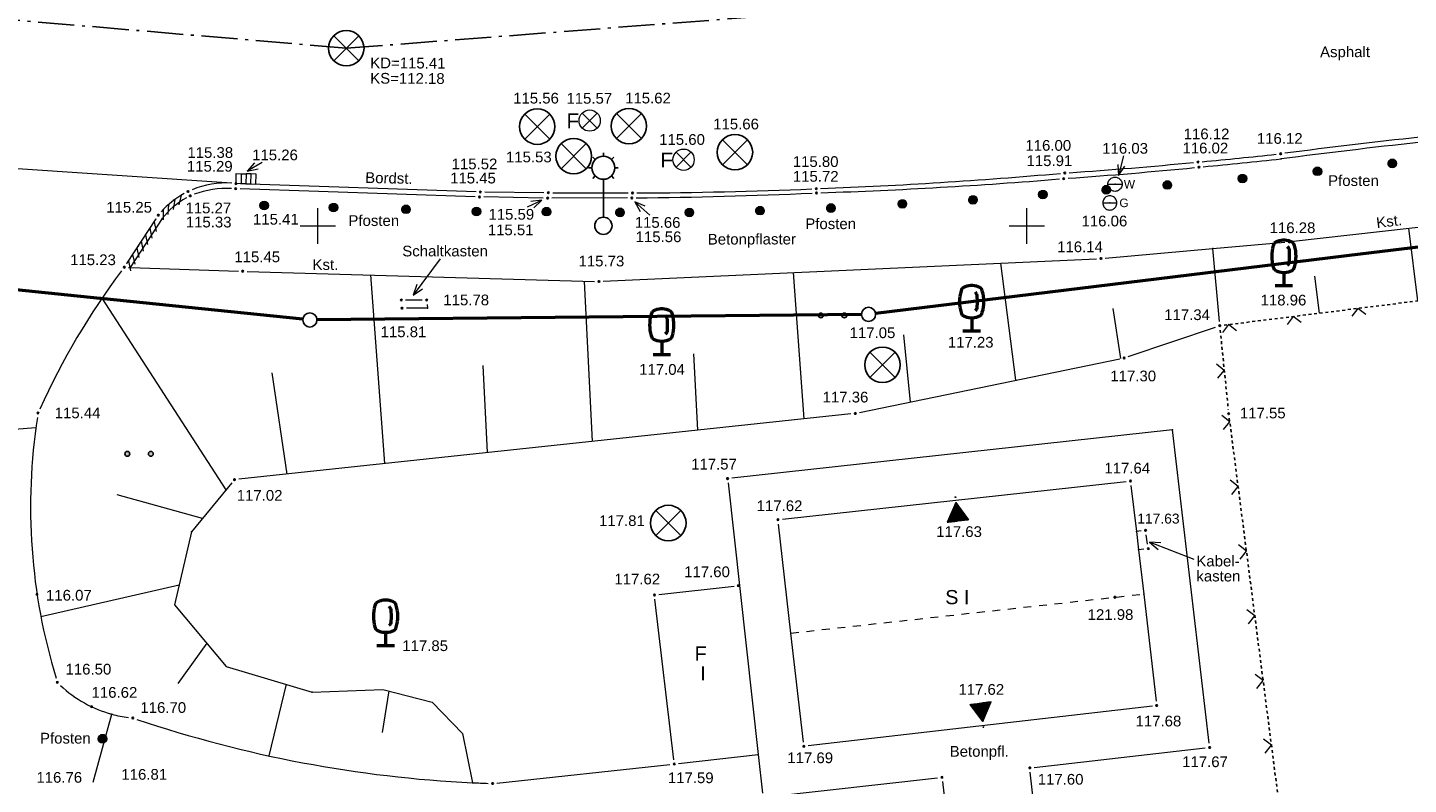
# Model space of a CAD drawing. Header units: metres. Extents: x 32377355 to 32378041, y 5707167 to 5708004.
# Tile 15 of 80: x 32377540 to 32377588, y 5707455 to 5707482. Entities that reach past the tile are written whole.
import ezdxf

# ---------------------------------------------------------------- set-up
doc = ezdxf.new("R2010")
doc.units = ezdxf.units.M
doc.header["$LTSCALE"] = 0.25
for name, pattern in [('LF1', [0]), ('LF2', [2.2, 1.1, -1.1]), ('LF33', [9.2, 0.1, 0, 9.1]), ('LF55', [1.1, 0, 0, 0, -1.1]), ('LF8', [7.3, 5.1, -1.1, 0, -1.1])]:
    doc.linetypes.add(name, pattern=pattern)
doc.layers.get('0').update_dxf_attribs({"color": 1, "linetype": 'CONTINUOUS'})
for name, color, linetype, lineweight in [('Bauwerke_ Einrichtungen_ Siedlungsf.', 201, 'CONTINUOUS', 25), ('Ebene 71', 71, 'CONTINUOUS', 0), ('Ebene 9082', 7, 'CONTINUOUS', 18), ('Ebene 9084', 7, 'CONTINUOUS', 18), ('Ebene 9284', 68, 'CONTINUOUS', 0), ('Flurstücke_ Grenzpunkte', 51, 'CONTINUOUS', 25), ('Kanalnetz', 106, 'CONTINUOUS', 0), ('Neues Aufmaß Süd', 122, 'CONTINUOUS', 0), ('Parkplatz', 124, 'CONTINUOUS', 0), ('Text zu Ebene 9082', 66, 'CONTINUOUS', 0), ('Text zu Ebene 9266', 50, 'CONTINUOUS', 0)]:
    doc.layers.add(name, color=color, linetype=linetype, lineweight=lineweight)
doc.styles.add('Arial', font='Arial.ttf')
doc.styles.add('Hausnummer', font='Arial.ttf')
doc.styles.add('Schrift rechtsgenei', font='Arial.ttf')

# ---------------------------------------------------------------- blocks, each defined once
blk = doc.blocks.new('*X10')
at = {"color": 7, "linetype": 'LF1', "lineweight": 18}
for p, q in [((32377574.618558, 5707469.55806), (32377574.08603, 5707473.687727)), ((32377552.37035, 5707466.620462), (32377551.869773, 5707473.271878)), ((32377567.148853, 5707468.19582), (32377566.779173, 5707473.353777)), ((32377559.693423, 5707467.401088), (32377559.399948, 5707473.054813)), ((32377546.766403, 5707465.691762), (32377542.39473, 5707472.453192)), ((32377578.319985, 5707470.322312), (32377578.040838, 5707472.092185)), ((32377570.89578, 5707468.7894), (32377570.663938, 5707471.155065)), ((32377563.40732, 5707467.79698), (32377563.25557, 5707470.49139)), ((32377548.919245, 5707466.252582), (32377548.39227, 5707469.819947)), ((32377555.984575, 5707467.005732), (32377555.831893, 5707470.0839)), ((32377545.93783, 5707464.686245), (32377542.924995, 5707465.522695)), ((32377545.115095, 5707462.335297), (32377540.241733, 5707461.216417)), ((32377546.086623, 5707460.285545), (32377545.071217, 5707458.873512)), ((32377548.886475, 5707458.83981), (32377548.279048, 5707456.316905)), ((32377552.509598, 5707458.605313), (32377552.26851, 5707457.138307))]:
    blk.add_line(p, q, dxfattribs=at)
blk = doc.blocks.new('*X13')
at = {"color": 7, "linetype": 'LF1', "lineweight": 18}
for p, q in [((32377602.662505, 5707474.092777), (32377602.35792, 5707476.599828)), ((32377595.724477, 5707473.22401), (32377595.419525, 5707475.734082)), ((32377606.13152, 5707474.527162), (32377605.97932, 5707475.779932)), ((32377588.78645, 5707472.355243), (32377588.474665, 5707474.92155)), ((32377599.193493, 5707473.658395), (32377599.041108, 5707474.912675)), ((32377592.255465, 5707472.789625), (32377592.10183, 5707474.054187)), ((32377585.317435, 5707471.920858), (32377585.159285, 5707473.222605))]:
    blk.add_line(p, q, dxfattribs=at)
blk = doc.blocks.new('S112')
at = {"color": 0, "lineweight": -2}
for p, q in [((-0.4, 0.4), (0, 0)), ((0, 0), (0.4, 0.4))]:
    blk.add_line(p, q, dxfattribs=at)
blk = doc.blocks.new('S130', base_point=(0.25, 0.25))
at = {"color": 0, "lineweight": -2}
blk.add_line((0.25, 0.25), (-0.25, -0.25), dxfattribs=at)
blk = doc.blocks.new('S15')
at = {"color": 0, "lineweight": -2}
for p, q in [((-0.5, 0.05), (-0.485, 0.1)), ((0.495, 0.05), (-0.5, 0.05)), ((-0.5, -0.05), (-0.5, 0)), ((-0.5, 0), (0.5, 0)), ((-0.485, 0.1), (0.49, 0.1)), ((-0.475, 0.15), (-0.455, 0.2)), ((0.475, 0.15), (-0.475, 0.15)), ((-0.455, 0.2), (0.455, 0.2)), ((-0.43, 0.25), (-0.4, 0.3)), ((0.43, 0.25), (-0.43, 0.25)), ((-0.4, 0.3), (0.395, 0.3)), ((-0.355, 0.35), (-0.295, 0.4)), ((0.36, 0.35), (-0.355, 0.35)), ((-0.295, 0.4), (0.3, 0.4)), ((0.22, 0.45), (-0.215, 0.45)), ((0.3, 0.4), (0.22, 0.45)), ((0.395, 0.3), (0.36, 0.35)), ((0.455, 0.2), (0.43, 0.25)), ((0.49, 0.1), (0.475, 0.15)), ((0.5, 0), (0.495, 0.05)), ((0.495, -0.05), (-0.5, -0.05)), ((-0.475, -0.15), (-0.49, -0.1)), ((-0.49, -0.1), (0.485, -0.1)), ((0.475, -0.15), (-0.475, -0.15)), ((-0.43, -0.25), (-0.455, -0.2)), ((-0.455, -0.2), (0.46, -0.2)), ((0.425, -0.25), (-0.43, -0.25)), ((-0.355, -0.35), (-0.4, -0.3)), ((-0.4, -0.3), (0.395, -0.3)), ((0.345, -0.35), (-0.355, -0.35)), ((-0.205, -0.45), (-0.29, -0.4)), ((-0.29, -0.4), (0.285, -0.4)), ((0.2, -0.45), (-0.205, -0.45)), ((0.285, -0.4), (0.345, -0.35)), ((0.395, -0.3), (0.425, -0.25)), ((0.46, -0.2), (0.475, -0.15)), ((0.485, -0.1), (0.495, -0.05))]:
    blk.add_line(p, q, dxfattribs=at)
blk.add_circle((0, 0), 0.5, dxfattribs=at)
blk = doc.blocks.new('S163')
at = {"lineweight": -2}
blk.add_hatch(color=0, dxfattribs=at).paths.add_polyline_path([(0, 0.031635, -1), (0, -0.031635, -1)], flags=0)
at = {"color": 0, "lineweight": -2}
blk.add_circle((0, 0), 0.031635, dxfattribs=at)
blk = doc.blocks.new('S143', base_point=(0.1, 0))
at = {"color": 0, "lineweight": -2}
for p, q in [((-0.075, -0.175), (0.275, 0.175)), ((-0.075, 0.175), (0.275, -0.175))]:
    blk.add_line(p, q, dxfattribs=at)
blk.add_circle((0.1, 0), 0.25, dxfattribs=at)
at = {"color": 0, "lineweight": -2, "insert": (-0.44557, -0.181325), "char_height": 0.35, "attachment_point": 7, "line_spacing_factor": 0.69, "style": 'Arial'}
blk.add_mtext('F', dxfattribs=at)
blk = doc.blocks.new('S9', base_point=(0, -0.5))
at = {"color": 0, "lineweight": -2}
for p, q in [((-0.5, -0.5), (-0.5, 0)), ((-0.5, 0), (-0.25, 0)), ((-0.25, 0), (0, 0)), ((-0.25, 0), (-0.25, -0.5)), ((0.25, 0), (0, 0)), ((0, 0), (0, -0.5)), ((0.5, 0), (0.25, 0)), ((0.25, -0.5), (0.25, 0)), ((0.5, -0.5), (0.5, 0)), ((-0.25, -0.5), (-0.5, -0.5)), ((0, -0.5), (-0.25, -0.5)), ((0, -0.5), (0.25, -0.5)), ((0.25, -0.5), (0.5, -0.5))]:
    blk.add_line(p, q, dxfattribs=at)
blk = doc.blocks.new('S246', base_point=(0, -0.42))
at = {"color": 0, "lineweight": -2}
for p, q in [((0, -0.29), (-0.25, 0.145)), ((-0.25, 0.145), (-0.225, 0.145)), ((-0.225, 0.145), (-0.2, 0.145)), ((0, -0.29), (-0.225, 0.145)), ((0, -0.29), (-0.2, 0.145)), ((-0.2, 0.145), (-0.175, 0.145)), ((-0.175, 0.145), (-0.15, 0.145)), ((-0.175, 0.145), (0, -0.29)), ((-0.15, 0.145), (-0.125, 0.145)), ((-0.15, 0.145), (0, -0.29)), ((-0.125, 0.145), (-0.1, 0.145)), ((0, -0.29), (-0.125, 0.145)), ((-0.1, 0.145), (-0.075, 0.145)), ((-0.1, 0.145), (0, -0.29)), ((-0.075, 0.145), (-0.05, 0.145)), ((-0.075, 0.145), (0, -0.29)), ((-0.05, 0.145), (-0.025, 0.145)), ((0, -0.29), (-0.05, 0.145)), ((-0.025, 0.145), (0, 0.145)), ((0, -0.29), (-0.025, 0.145)), ((0, 0.145), (0, -0.29)), ((0, 0.145), (0.025, 0.145)), ((0.025, 0.145), (0, -0.29)), ((0, -0.29), (0.25, 0.145)), ((0.15, 0.145), (0, -0.29)), ((0, -0.29), (0.225, 0.145)), ((0.2, 0.145), (0, -0.29)), ((0, -0.29), (0.175, 0.145)), ((0.1, 0.145), (0, -0.29)), ((0, -0.29), (0.125, 0.145)), ((0.05, 0.145), (0, -0.29)), ((0, -0.29), (0.075, 0.145)), ((0.05, 0.145), (0.025, 0.145)), ((0.075, 0.145), (0.05, 0.145)), ((0.1, 0.145), (0.075, 0.145)), ((0.125, 0.145), (0.1, 0.145)), ((0.15, 0.145), (0.125, 0.145)), ((0.175, 0.145), (0.15, 0.145)), ((0.2, 0.145), (0.175, 0.145)), ((0.225, 0.145), (0.2, 0.145)), ((0.25, 0.145), (0.225, 0.145))]:
    blk.add_line(p, q, dxfattribs=at)
blk.add_circle((0, -0.42), 0.01, dxfattribs=at)
blk = doc.blocks.new('S61', base_point=(-0.125, 0))
at = {"color": 0, "lineweight": -2}
for p, q in [((-0.322965, 0.028465), (-0.325, 0)), ((-0.325, 0), (0.075, 0)), ((-0.325, 0), (-0.322965, -0.028465)), ((-0.3169, 0.056345), (-0.322965, 0.028465)), ((-0.306925, 0.083085), (-0.3169, 0.056345)), ((-0.29325, 0.10813), (-0.306925, 0.083085)), ((-0.27615, 0.13097), (-0.29325, 0.10813)), ((-0.25597, 0.15115), (-0.27615, 0.13097)), ((-0.23313, 0.16825), (-0.25597, 0.15115)), ((-0.208085, 0.181925), (-0.23313, 0.16825)), ((-0.181345, 0.1919), (-0.208085, 0.181925)), ((-0.153465, 0.197965), (-0.181345, 0.1919)), ((-0.125, 0.2), (-0.153465, 0.197965)), ((-0.096535, 0.197965), (-0.125, 0.2)), ((-0.068655, 0.1919), (-0.096535, 0.197965)), ((-0.041915, 0.181925), (-0.068655, 0.1919)), ((-0.01687, 0.16825), (-0.041915, 0.181925)), ((0.00597, 0.15115), (-0.01687, 0.16825)), ((0.02615, 0.13097), (0.00597, 0.15115)), ((0.04325, 0.10813), (0.02615, 0.13097)), ((0.056925, 0.083085), (0.04325, 0.10813)), ((0.0669, 0.056345), (0.056925, 0.083085)), ((0.072965, 0.028465), (0.0669, 0.056345)), ((0.075, 0), (0.072965, 0.028465)), ((0.072965, -0.028465), (0.075, 0)), ((-0.322965, -0.028465), (-0.3169, -0.056345)), ((-0.3169, -0.056345), (-0.306925, -0.083085)), ((-0.306925, -0.083085), (-0.29325, -0.10813)), ((-0.29325, -0.10813), (-0.27615, -0.13097)), ((-0.27615, -0.13097), (-0.25597, -0.15115)), ((-0.25597, -0.15115), (-0.23313, -0.16825)), ((-0.23313, -0.16825), (-0.208085, -0.181925)), ((-0.208085, -0.181925), (-0.181345, -0.1919)), ((-0.181345, -0.1919), (-0.153465, -0.197965)), ((-0.153465, -0.197965), (-0.125, -0.2)), ((-0.125, -0.2), (-0.096535, -0.197965)), ((-0.096535, -0.197965), (-0.068655, -0.1919)), ((-0.068655, -0.1919), (-0.041915, -0.181925)), ((-0.041915, -0.181925), (-0.01687, -0.16825)), ((-0.01687, -0.16825), (0.00597, -0.15115)), ((0.00597, -0.15115), (0.02615, -0.13097)), ((0.02615, -0.13097), (0.04325, -0.10813)), ((0.04325, -0.10813), (0.056925, -0.083085)), ((0.056925, -0.083085), (0.0669, -0.056345)), ((0.0669, -0.056345), (0.072965, -0.028465))]:
    blk.add_line(p, q, dxfattribs=at)
blk.add_point((-0.125, 0), dxfattribs=at)
at = {"color": 0, "lineweight": -2, "insert": (0.144375, -0.12203), "char_height": 0.24, "attachment_point": 7, "line_spacing_factor": 0.69, "style": 'Arial'}
blk.add_mtext('G', dxfattribs=at)
blk = doc.blocks.new('S51', base_point=(-0.1, 0))
at = {"color": 0, "lineweight": -2}
for p, q in [((-0.3, 0), (-0.297965, 0.028465)), ((-0.3, 0), (0.1, 0)), ((-0.297965, -0.028465), (-0.3, 0)), ((-0.297965, 0.028465), (-0.2919, 0.056345)), ((-0.2919, 0.056345), (-0.281925, 0.083085)), ((-0.281925, 0.083085), (-0.26825, 0.10813)), ((-0.26825, 0.10813), (-0.25115, 0.13097)), ((-0.25115, 0.13097), (-0.23097, 0.15115)), ((-0.23097, 0.15115), (-0.20813, 0.16825)), ((-0.20813, 0.16825), (-0.183085, 0.181925)), ((-0.183085, 0.181925), (-0.156345, 0.1919)), ((-0.156345, 0.1919), (-0.128465, 0.197965)), ((-0.128465, 0.197965), (-0.1, 0.2)), ((-0.1, 0.2), (-0.071535, 0.197965)), ((-0.071535, 0.197965), (-0.043655, 0.1919)), ((-0.043655, 0.1919), (-0.016915, 0.181925)), ((-0.016915, 0.181925), (0.00813, 0.16825)), ((0.00813, 0.16825), (0.03097, 0.15115)), ((0.03097, 0.15115), (0.05115, 0.13097)), ((0.05115, 0.13097), (0.06825, 0.10813)), ((0.06825, 0.10813), (0.081925, 0.083085)), ((0.081925, 0.083085), (0.0919, 0.056345)), ((0.0919, 0.056345), (0.097965, 0.028465)), ((0.097965, 0.028465), (0.1, 0)), ((0.1, 0), (0.097965, -0.028465)), ((-0.2919, -0.056345), (-0.297965, -0.028465)), ((-0.281925, -0.083085), (-0.2919, -0.056345)), ((-0.26825, -0.10813), (-0.281925, -0.083085)), ((-0.25115, -0.13097), (-0.26825, -0.10813)), ((-0.23097, -0.15115), (-0.25115, -0.13097)), ((-0.20813, -0.16825), (-0.23097, -0.15115)), ((-0.183085, -0.181925), (-0.20813, -0.16825)), ((-0.156345, -0.1919), (-0.183085, -0.181925)), ((-0.128465, -0.197965), (-0.156345, -0.1919)), ((-0.1, -0.2), (-0.128465, -0.197965)), ((-0.071535, -0.197965), (-0.1, -0.2)), ((-0.043655, -0.1919), (-0.071535, -0.197965)), ((-0.016915, -0.181925), (-0.043655, -0.1919)), ((0.00813, -0.16825), (-0.016915, -0.181925)), ((0.03097, -0.15115), (0.00813, -0.16825)), ((0.05115, -0.13097), (0.03097, -0.15115)), ((0.06825, -0.10813), (0.05115, -0.13097)), ((0.081925, -0.083085), (0.06825, -0.10813)), ((0.0919, -0.056345), (0.081925, -0.083085)), ((0.097965, -0.028465), (0.0919, -0.056345))]:
    blk.add_line(p, q, dxfattribs=at)
blk.add_point((-0.1, 0), dxfattribs=at)
at = {"color": 0, "lineweight": -2, "insert": (0.149065, -0.120795), "char_height": 0.24, "attachment_point": 7, "line_spacing_factor": 0.69, "style": 'Arial'}
blk.add_mtext('W', dxfattribs=at)
blk = doc.blocks.new('Gras_ Grünanlage_ -fläche_ -land')
at = {"lineweight": -2}
h = blk.add_hatch(color=0, dxfattribs=at)
h.paths.add_polyline_path([(-0.415, 0.085, -1), (-0.415, -0.085, -1)], flags=0)
h.paths.add_polyline_path([(0.415, 0.085, -1), (0.415, -0.085, -1)], flags=0)
at = {"color": 0, "lineweight": -2}
for centre in [(-0.415, 0), (0.415, 0)]:
    blk.add_circle(centre, 0.085, dxfattribs=at)
blk = doc.blocks.new('Einsteigeschacht')
at = {"color": 0, "lineweight": -2}
for p, q in [((-0.353585, 0.353585), (0.353585, -0.353585)), ((0.353585, 0.353585), (-0.353585, -0.353585))]:
    blk.add_line(p, q, dxfattribs=at)
blk.add_circle((0, 0), 0.5, dxfattribs=at)
blk = doc.blocks.new('Laterne_ elektrisch', base_point=(0, -0.3945))
at = {"color": 0, "lineweight": -2}
for p, q in [((-0.0996, 0.4165), (-0.1295, 0.4465)), ((0, 0.45775), (0, 0.5)), ((0.0996, 0.4165), (0.1295, 0.4465)), ((-0.14085, 0.3169), (-0.1831, 0.3169)), ((-0.0996, 0.2173), (-0.1295, 0.1875)), ((0, 0.17605), (0, -0.28875)), ((0.0996, 0.2173), (0.1295, 0.1875)), ((0.14085, 0.3169), (0.1831, 0.3169))]:
    blk.add_line(p, q, dxfattribs=at)
for centre, radius in [((0, 0.3169), 0.14085), ((0, -0.3945), 0.10565)]:
    blk.add_circle(centre, radius, dxfattribs=at)
blk = doc.blocks.new('Laubbaum', base_point=(0, -0.5))
at = {"color": 0, "lineweight": -2}
for p, q in [((-0.248985, 0.261985), (-0.23832, 0.32084)), ((-0.23832, 0.32084), (-0.223465, 0.378775)), ((-0.223465, 0.378775), (-0.2045, 0.4355)), ((-0.2045, 0.4355), (-0.170865, 0.45636)), ((-0.170865, 0.45636), (-0.13513, 0.47336)), ((-0.13513, 0.47336), (-0.097725, 0.4863)), ((-0.097725, 0.4863), (-0.05912, 0.495015)), ((-0.05912, 0.495015), (-0.01979, 0.4994)), ((-0.01979, 0.4994), (0.01979, 0.4994)), ((0.01979, 0.4994), (0.05912, 0.495015)), ((0.05912, 0.495015), (0.097725, 0.4863)), ((0.072, 0.3585), (0.09129, 0.335215)), ((0.09129, 0.335215), (0.105485, 0.308515)), ((0.097725, 0.4863), (0.13513, 0.47336)), ((0.105485, 0.308515), (0.114, 0.2795)), ((0.13513, 0.47336), (0.170865, 0.45636)), ((0.170865, 0.45636), (0.2045, 0.4355)), ((0.2045, 0.4355), (0.223465, 0.378775)), ((0.223465, 0.378775), (0.23832, 0.32084)), ((0.23832, 0.32084), (0.248985, 0.261985)), ((-0.25755, 0.14275), (-0.255405, 0.20252)), ((-0.255405, 0.08298), (-0.25755, 0.14275)), ((-0.255405, 0.20252), (-0.248985, 0.261985)), ((-0.248985, 0.023515), (-0.255405, 0.08298)), ((-0.23832, -0.03534), (-0.248985, 0.023515)), ((0.114, 0), (0.104515, -0.021505)), ((0.114, 0.2795), (0.118245, 0.13975)), ((0.118245, 0.13975), (0.114, 0)), ((0.248985, 0.023515), (0.23832, -0.03534)), ((0.248985, 0.261985), (0.255405, 0.20252)), ((0.255405, 0.08298), (0.248985, 0.023515)), ((0.255405, 0.20252), (0.25755, 0.14275)), ((0.25755, 0.14275), (0.255405, 0.08298)), ((-0.223465, -0.093275), (-0.23832, -0.03534)), ((-0.2045, -0.15), (-0.223465, -0.093275)), ((-0.17082, -0.170725), (-0.2045, -0.15)), ((-0.135065, -0.187615), (-0.17082, -0.170725)), ((-0.097665, -0.200465), (-0.135065, -0.187615)), ((-0.05908, -0.20912), (-0.097665, -0.200465)), ((-0.019775, -0.213475), (-0.05908, -0.20912)), ((0.019775, -0.213475), (-0.019775, -0.213475)), ((0, -0.2205), (0, -0.5)), ((0.05908, -0.20912), (0.019775, -0.213475)), ((0.097665, -0.200465), (0.05908, -0.20912)), ((0.09082, -0.04061), (0.0735, -0.0565)), ((0.104515, -0.021505), (0.09082, -0.04061)), ((0.135065, -0.187615), (0.097665, -0.200465)), ((0.17082, -0.170725), (0.135065, -0.187615)), ((0.2045, -0.15), (0.17082, -0.170725)), ((0.223465, -0.093275), (0.2045, -0.15)), ((0.23832, -0.03534), (0.223465, -0.093275)), ((0.1905, -0.5), (-0.1905, -0.5))]:
    blk.add_line(p, q, dxfattribs=at)
blk = doc.blocks.new('Grenzpunkt mit Abmarkung')
at = {"color": 0, "lineweight": -2}
blk.add_circle((0, 0), 0.5, dxfattribs=at)

msp = doc.modelspace()

# ---------------------------------------------------------------- linework, layer by layer
at = {"layer": 'Ebene 71', "color": 7, "linetype": 'Continuous', "lineweight": 9}
for p, q in [((32377549.999722, 5707474.372003), (32377549.999722, 5707475.622003)), ((32377574.999722, 5707474.372003), (32377574.999722, 5707475.622003)), ((32377549.374722, 5707474.997003), (32377550.624722, 5707474.997003)), ((32377574.374722, 5707474.997003), (32377575.624722, 5707474.997003))]:
    msp.add_line(p, q, dxfattribs=at)
at = {"layer": 'Ebene 9284', "color": 7, "linetype": 'Continuous', "lineweight": 18}
for points in [[(32377557.397813, 5707475.666455), (32377557.902345, 5707475.904875)], [(32377557.616703, 5707475.631637), (32377557.902345, 5707475.904875), (32377557.509888, 5707475.85767)], [(32377561.703913, 5707475.379295), (32377561.178583, 5707475.851688)], [(32377561.541005, 5707475.693892), (32377561.178583, 5707475.851688), (32377561.373843, 5707475.507997)]]:
    msp.add_lwpolyline(points, dxfattribs=at)
at = {"layer": 'Flurstücke_ Grenzpunkte', "color": 7, "linetype": 'Continuous', "lineweight": 50}
for p, q in [((32377542.331723, 5707472.445002), (32377456.442722, 5707481.304003)), ((32377640.087573, 5707480.528633), (32377586.756723, 5707474.002002)), ((32377586.756723, 5707474.002002), (32377581.662723, 5707473.378003)), ((32377581.293722, 5707473.333003), (32377569.66987, 5707471.910373)), ((32377581.662723, 5707473.378003), (32377581.293722, 5707473.333003)), ((32377542.351723, 5707472.443002), (32377542.331723, 5707472.445002)), ((32377549.47404, 5707471.708642), (32377542.351723, 5707472.443002)), ((32377569.171735, 5707471.877503), (32377549.97271, 5707471.685503))]:
    msp.add_line(p, q, dxfattribs=at)
at = {"layer": 'Kanalnetz', "color": 202, "linetype": 'LF8', "lineweight": 25, "true_color": 0xab00cc}
for q in [(32377503.259723, 5707485.327003), (32377596.641723, 5707484.770003, 116.531)]:
    msp.add_line((32377551.006723, 5707481.262002, 115.409), q, dxfattribs=at)
at = {"layer": 'Neues Aufmaß Süd', "color": 7, "linetype": 'LF1', "lineweight": 18}
for p, q in [((32377546.96551, 5707476.502372, 115.288), (32377523.440933, 5707478.094632, 114.733)), ((32377555.550245, 5707476.027182, 115.514), (32377547.260903, 5707476.30703, 115.379)), ((32377555.582688, 5707476.19709, 115.451), (32377547.27219, 5707476.486655, 115.295)), ((32377557.976168, 5707476.169525, 115.503), (32377555.88971, 5707476.19022, 115.457)), ((32377557.950183, 5707475.981752, 115.583), (32377555.85726, 5707476.01925, 115.522)), ((32377544.293643, 5707475.248502, 115.252), (32377543.2618, 5707473.671502, 115.231)), ((32377544.518303, 5707475.263175), (32377543.388135, 5707473.5359)), ((32377584.40729, 5707474.456447, 116.286), (32377593.503153, 5707475.496555, 116.509)), ((32377577.76768, 5707473.862592), (32377581.563138, 5707474.19984)), ((32377581.563138, 5707474.19984), (32377584.101762, 5707474.42541)), ((32377581.79113, 5707471.633962), (32377581.563138, 5707474.19984)), ((32377560.067123, 5707473.047012, 115.73), (32377577.46132, 5707473.84199, 116.131)), ((32377543.331198, 5707473.537822), (32377543.388135, 5707473.5359)), ((32377543.388135, 5707473.5359), (32377547.202245, 5707473.40718)), ((32377547.50922, 5707473.397577, 115.454), (32377559.760223, 5707473.044428, 115.723)), ((32377553.68616, 5707472.384173, 115.778), (32377553.099282, 5707472.38483, 115.759)), ((32377553.853625, 5707472.23107), (32377553.865722, 5707472.098002)), ((32377553.865722, 5707472.098002), (32377553.125282, 5707472.09883)), ((32377578.580253, 5707470.395015, 117.297), (32377581.65919, 5707471.431987, 117.34)), ((32377569.102113, 5707468.419053, 117.361), (32377578.28433, 5707470.31495, 117.296)), ((32377568.799025, 5707468.371725, 117.36), (32377547.218417, 5707466.07128, 117.019)), ((32377540.059468, 5707467.88027), (32377534.04612, 5707467.422062)), ((32377580.138788, 5707467.811122), (32377564.60237, 5707466.109717)), ((32377581.428908, 5707456.765527), (32377580.138788, 5707467.811122)), ((32377546.968065, 5707465.93649), (32377545.553222, 5707464.219503)), ((32377564.46671, 5707465.940383), (32377565.533108, 5707456.359853)), ((32377566.38137, 5707464.658718, 117.622), (32377578.504073, 5707465.986285, 117.643)), ((32377578.674535, 5707465.850475), (32377578.864133, 5707464.227207)), ((32377566.684223, 5707460.646002), (32377566.246112, 5707464.489427)), ((32377545.553222, 5707464.219503), (32377544.952723, 5707461.637002)), ((32377579.035195, 5707464.247187), (32377578.864133, 5707464.227207)), ((32377578.864133, 5707464.227207), (32377578.939285, 5707463.583773)), ((32377579.260977, 5707463.77587, 117.648), (32377579.210465, 5707464.113133, 117.638)), ((32377579.131195, 5707463.606188), (32377578.939285, 5707463.583773)), ((32377578.939285, 5707463.583773), (32377579.12172, 5707462.02183)), ((32377562.02536, 5707462.00683, 117.619), (32377564.677083, 5707462.299175, 117.603)), ((32377579.12172, 5707462.02183), (32377579.562908, 5707458.244528)), ((32377544.952723, 5707461.637002), (32377546.771722, 5707459.469003)), ((32377562.551885, 5707456.182525, 117.593), (32377561.890558, 5707461.837477, 117.619)), ((32377567.12233, 5707456.802575), (32377566.684223, 5707460.646002)), ((32377546.771722, 5707459.469003), (32377549.801723, 5707458.567502)), ((32377549.801723, 5707458.567502), (32377552.290723, 5707458.662003)), ((32377552.290723, 5707458.662003), (32377554.039723, 5707458.209002)), ((32377554.039723, 5707458.209002), (32377555.104722, 5707457.103002)), ((32377542.082125, 5707455.385153), (32377542.737068, 5707457.786658)), ((32377579.42818, 5707458.07432, 117.679), (32377567.292263, 5707456.667682, 117.69)), ((32377555.104722, 5707457.103002), (32377555.457373, 5707455.370012)), ((32377562.72234, 5707456.04699), (32377565.533108, 5707456.359853)), ((32377565.533108, 5707456.359853), (32377565.683733, 5707455.006622)), ((32377575.259307, 5707455.912282, 117.603), (32377581.294135, 5707456.595723, 117.667)), ((32377556.317405, 5707455.358402, 117.458), (32377562.417038, 5707456.0136, 117.589)), ((32377575.25159, 5707454.604605, 117.59), (32377575.123853, 5707455.742398, 117.6)), ((32377565.853328, 5707454.871108, 117.653), (32377571.855115, 5707455.543895, 117.595)), ((32377572.02523, 5707455.40844, 117.59), (32377572.154213, 5707454.284563, 117.572))]:
    msp.add_line(p, q, dxfattribs=at)
at = {"layer": 'Neues Aufmaß Süd', "color": 7, "linetype": 'LF55', "lineweight": 18}
msp.add_line((32377544.293643, 5707475.248502, 115.252), (32377543.2618, 5707473.671502, 115.231), dxfattribs=at)
at = {"layer": 'Neues Aufmaß Süd', "color": 7, "linetype": 'LF33', "lineweight": 25}
for p, q in [((32377581.957095, 5707471.500083), (32377609.605128, 5707474.962122)), ((32377581.820275, 5707471.32823, 117.352), (32377582.105168, 5707468.529775, 117.539)), ((32377582.14035, 5707468.224697), (32377583.93076, 5707454.331848))]:
    msp.add_line(p, q, dxfattribs=at)
at = {"layer": 'Neues Aufmaß Süd', "color": 7, "linetype": 'LF2', "lineweight": 18}
msp.add_line((32377566.684223, 5707460.646002), (32377579.12172, 5707462.02183), dxfattribs=at)
at = {"layer": 'Neues Aufmaß Süd', "color": 7, "linetype": 'Continuous', "lineweight": 18}
for points in [[(32377554.315352, 5707473.844085), (32377553.370283, 5707472.556378)], [(32377553.491385, 5707472.932655), (32377553.370283, 5707472.556378), (32377553.69293, 5707472.784737)], [(32377580.903868, 5707463.244765), (32377579.331087, 5707463.847283)], [(32377579.725988, 5707463.829858), (32377579.331087, 5707463.847283), (32377579.636553, 5707463.596402)]]:
    msp.add_lwpolyline(points, dxfattribs=at)
at = {"layer": 'Neues Aufmaß Süd', "color": 7, "linetype": 'LF1', "lineweight": 18}
for centre, radius, start, end in [((32377621.052558, 5707187.972465, 116.232), 291.936871, 95.38975611, 97.27144311), ((32377621.062683, 5707187.792352), 291.936871, 95.38741566, 97.29959366), ((32377564.418613, 5707651.10256, 115.963), 174.645894, 273.96435997, 275.40942697), ((32377565.020955, 5707651.15908, 116.066), 174.645893, 275.31170638, 276.17177138), ((32377564.996565, 5707651.15642), 174.825854, 275.32544222, 276.23041122), ((32377560.922722, 5707650.82809, 115.813), 174.645893, 272.23387358, 275.01404158), ((32377561.856785, 5707650.893997, 115.902), 174.825855, 271.92788289, 274.68945189), ((32377563.887878, 5707651.050492, 116.058), 174.825852, 274.12247799, 275.58979299), ((32377546.75428, 5707473.461312, 115.283), 3.052523, 86.0257441, 112.8549181), ((32377546.832933, 5707472.843715, 115.354), 3.479341, 88.004074, 109.93082), ((32377559.593795, 5707650.805135, 115.734), 174.825853, 270.53584319, 272.56945619), ((32377560.2954, 5707650.803043, 115.64), 174.645892, 270.31425238, 272.33908438), ((32377546.72273, 5707473.542058), 2.796738, 118.9874022, 142.0189122), ((32377563.906735, 5707457.816112, 115.333), 26.019742, 143.1509301, 155.6553301), ((32377560.629643, 5707465.10254, 115.968), 20.755851, 171.2770566, 196.9404966), ((32377543.86124, 5707461.908707), 4.272595, 226.6723786, 254.7451716), ((32377543.86124, 5707461.908707), 4.272594, 254.7451783, 262.8445233), ((32377557.531518, 5707498.801405), 43.480892, 251.3502884, 267.2658134), ((32377557.531518, 5707498.801405), 43.480892, 267.2658134, 267.9962904)]:
    msp.add_arc(centre, radius, start, end, dxfattribs=at)
at = {"layer": 'Neues Aufmaß Süd', "color": 7, "lineweight": 18}
for p in [(32377583.969893, 5707477.363175), (32377583.969893, 5707477.363175), (32377547.107428, 5707476.312212), (32377544.518303, 5707475.263175), (32377544.518303, 5707475.263172), (32377581.563138, 5707474.19984), (32377543.388135, 5707473.5359), (32377553.865722, 5707472.098002), (32377540.059468, 5707467.88027), (32377580.138788, 5707467.811122), (32377545.553222, 5707464.219503), (32377578.864133, 5707464.227207), (32377578.939285, 5707463.583773), (32377579.12172, 5707462.02183), (32377566.684223, 5707460.646002), (32377549.801723, 5707458.567502), (32377542.737068, 5707457.786658), (32377565.533108, 5707456.359853), (32377555.457373, 5707455.370012)]:
    msp.add_point(p, dxfattribs=at)
at = {"layer": 'Parkplatz', "color": 7, "linetype": 'LF1', "lineweight": 18}
for p, q in [((32377558.283282, 5707476.167538, 115.509), (32377560.94616, 5707476.159467, 115.56)), ((32377558.283282, 5707476.167538, 115.509), (32377560.94616, 5707476.159467, 115.56)), ((32377560.921665, 5707475.98522, 115.661), (32377558.257282, 5707475.97934, 115.592)), ((32377560.921665, 5707475.98522, 115.661), (32377558.257282, 5707475.97934, 115.592))]:
    msp.add_line(p, q, dxfattribs=at)
at = {"layer": 'Parkplatz', "color": 7, "linetype": 'LF55', "lineweight": 18}
msp.add_arc((32377546.75428, 5707473.461312, 115.264), 3.052524, 118.6202416, 138.2458326, dxfattribs=at)
msp.add_arc((32377546.75428, 5707473.461312, 115.264), 3.052524, 118.6202416, 138.2458326, dxfattribs=at)
at = {"layer": 'Parkplatz', "color": 7, "linetype": 'LF1', "lineweight": 18}
msp.add_arc((32377546.75428, 5707473.461312, 115.264), 3.052524, 118.6202416, 138.2458326, dxfattribs=at)
msp.add_arc((32377546.75428, 5707473.461312, 115.264), 3.052524, 118.6202416, 138.2458326, dxfattribs=at)
at = {"layer": 'Text zu Ebene 9082', "color": 7, "linetype": 'Continuous', "lineweight": 18}
for points in [[(32377548.036535, 5707477.23203), (32377547.506023, 5707476.934315)], [(32377547.771875, 5707477.226845), (32377547.506023, 5707476.934315), (32377547.894223, 5707477.008828)], [(32377578.209118, 5707477.169382), (32377578.237535, 5707476.77512), (32377578.451358, 5707477.10758)], [(32377578.413277, 5707477.463977), (32377578.237535, 5707476.77512)]]:
    msp.add_lwpolyline(points, dxfattribs=at)

# ---------------------------------------------------------------- block references
at = {"layer": 'Bauwerke_ Einrichtungen_ Siedlungsf.', "color": 7, "lineweight": 25, "xscale": 1.25, "yscale": 1.25, "zscale": 1.25}
for p in [(32377557.739723, 5707478.499002, 115.556), (32377560.971723, 5707478.519002, 115.621), (32377559.024723, 5707477.459002, 115.529), (32377564.710723, 5707477.596002, 115.661)]:
    msp.add_blockref('Einsteigeschacht', p, dxfattribs=at)
at = {"layer": 'Ebene 9082', "color": 7, "lineweight": 25}
for name, p, xscale, yscale, zscale in [('Laterne_ elektrisch', (32377560.071723, 5707475.003003, 115.666), 2.875, 2.875, 2.875), ('Laterne_ elektrisch', (32377560.071723, 5707475.003003, 115.666), 2.875, 2.875, 2.875), ('Einsteigeschacht', (32377569.913723, 5707470.102002, 117.046), 1.25, 1.25, 1.25), ('Einsteigeschacht', (32377562.360723, 5707464.525003, 117.808), 1.25, 1.25, 1.25)]:
    msp.add_blockref(name, p, dxfattribs=dict(at, xscale=xscale, yscale=yscale, zscale=zscale))
at = {"layer": 'Ebene 9082', "color": 116, "lineweight": 50, "true_color": 0x008230, "xscale": 1.625, "yscale": 1.625, "zscale": 1.625}
for p in [(32377584.064723, 5707472.884003, 118.959), (32377573.057723, 5707471.284002, 117.233), (32377562.130723, 5707470.458003, 117.036), (32377552.392723, 5707460.195002, 117.846)]:
    msp.add_blockref('Laubbaum', p, dxfattribs=at)
at = {"layer": 'Ebene 9082', "color": 116, "lineweight": 25, "true_color": 0x008230}
for p in [(32377568.153035, 5707471.843348), (32377543.701515, 5707466.96388)]:
    msp.add_blockref('Gras_ Grünanlage_ -fläche_ -land', p, dxfattribs=at)
at = {"layer": 'Ebene 9084', "color": 7, "lineweight": 25, "xscale": 1.25, "yscale": 1.25, "zscale": 1.25}
msp.add_blockref('Einsteigeschacht', (32377551.006723, 5707481.262002, 115.409), dxfattribs=at)
msp.add_blockref('Einsteigeschacht', (32377551.006723, 5707481.262002, 115.409), dxfattribs=at)
at = {"layer": 'Flurstücke_ Grenzpunkte', "color": 7, "lineweight": 25, "xscale": 0.5, "yscale": 0.5, "zscale": 0.5}
for p in [(32377549.722723, 5707471.683002), (32377569.421723, 5707471.880002)]:
    msp.add_blockref('Grenzpunkt mit Abmarkung', p, dxfattribs=at)
at = {"layer": 'Neues Aufmaß Süd', "color": 7, "lineweight": 25, "xscale": 0.88, "yscale": 0.88, "zscale": 0.88}
for p in [(32377583.949723, 5707477.542003, 116.115), (32377583.949723, 5707477.542003, 116.115), (32377547.118723, 5707476.492003, 115.292), (32377547.118723, 5707476.492003, 115.292), (32377544.377723, 5707475.377002, 115.254), (32377544.377723, 5707475.377002, 115.254), (32377544.377723, 5707475.377002, 115.254), (32377584.254723, 5707474.439002, 116.282), (32377577.614723, 5707473.849003, 116.135), (32377543.177723, 5707473.543003, 115.229), (32377547.355723, 5707473.402002, 115.451), (32377559.913723, 5707473.040002, 115.726), (32377552.945723, 5707472.385002, 115.754), (32377553.839722, 5707472.384003, 115.783), (32377552.971723, 5707472.099003, 115.814), (32377581.804722, 5707471.481003, 117.342), (32377578.434723, 5707470.346002, 117.295), (32377540.137722, 5707468.402002, 115.438), (32377568.951723, 5707468.388002, 117.362), (32377582.120723, 5707468.377002, 117.549), (32377547.065722, 5707466.055003, 117.017), (32377564.449723, 5707466.093003, 117.572), (32377578.656723, 5707466.003003, 117.643), (32377566.228723, 5707464.642002, 117.622), (32377579.187723, 5707464.265003, 117.633), (32377579.283723, 5707463.624002, 117.653), (32377540.104722, 5707462.015003, 116.069), (32377561.872722, 5707461.990002, 117.62), (32377564.829723, 5707462.316003, 117.602), (32377578.10573, 5707461.90944, 121.985), (32377540.819722, 5707458.908002, 116.498), (32377579.580722, 5707458.092002, 117.679), (32377542.026723, 5707458.050002, 116.621), (32377543.481723, 5707457.653002, 116.698), (32377567.139722, 5707456.650003, 117.69), (32377581.446723, 5707456.613002, 117.669), (32377562.569722, 5707456.030002, 117.592), (32377575.106723, 5707455.895003, 117.601), (32377556.164723, 5707455.342002, 117.455), (32377572.007723, 5707455.561002, 117.593)]:
    msp.add_blockref('S163', p, dxfattribs=at)
at = {"layer": 'Neues Aufmaß Süd', "color": 7, "lineweight": 18}
for name, p, xscale, yscale, zscale in [('S15', (32377585.24741, 5707476.92088), 0.3, 0.3, 0.3), ('S15', (32377587.88849, 5707477.200582), 0.3, 0.3, 0.3), ('S51', (32377578.110723, 5707476.467002, 116.027), 1.25, 1.25, 1.25), ('S15', (32377579.9577, 5707476.43874), 0.3, 0.3, 0.3), ('S15', (32377582.60373, 5707476.666925), 0.3, 0.3, 0.3), ('S15', (32377548.113722, 5707475.716002, 115.412), 0.3, 0.3, 0.3), ('S61', (32377577.927723, 5707475.810003, 116.056), 1.25, 1.25, 1.25), ('S15', (32377542.409722, 5707456.919002, 116.685), 0.3, 0.3, 0.3)]:
    msp.add_blockref(name, p, dxfattribs=dict(at, xscale=xscale, yscale=yscale, zscale=zscale))
for name, p, xscale, yscale, zscale, rotation in [('S9', (32377547.470413, 5707476.48388, 115.263), 0.7, 0.7, 0.7, 358.8140000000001), ('S130', (32377544.227153, 5707475.146882, 115.251), 0.5, 0.5, 0.5, 56.803), ('S130', (32377544.227153, 5707475.146882, 115.251), 0.5, 0.5, 0.5, 56.803), ('S130', (32377543.926018, 5707474.686647, 115.245), 0.5, 0.5, 0.5, 56.803), ('S130', (32377543.926018, 5707474.686647, 115.245), 0.5, 0.5, 0.5, 56.803), ('S130', (32377544.076585, 5707474.916765, 115.248), 0.5, 0.5, 0.5, 56.803), ('S130', (32377544.076585, 5707474.916765, 115.248), 0.5, 0.5, 0.5, 56.803), ('S130', (32377543.624883, 5707474.226413, 115.238), 0.5, 0.5, 0.5, 56.803), ('S130', (32377543.624883, 5707474.226413, 115.238), 0.5, 0.5, 0.5, 56.803), ('S130', (32377543.77545, 5707474.45653, 115.241), 0.5, 0.5, 0.5, 56.803), ('S130', (32377543.77545, 5707474.45653, 115.241), 0.5, 0.5, 0.5, 56.803), ('S130', (32377543.323745, 5707473.766175, 115.232), 0.5, 0.5, 0.5, 56.803), ('S130', (32377543.323745, 5707473.766175, 115.232), 0.5, 0.5, 0.5, 56.803), ('S130', (32377543.474312, 5707473.996292, 115.235), 0.5, 0.5, 0.5, 56.803), ('S130', (32377543.474312, 5707473.996292, 115.235), 0.5, 0.5, 0.5, 56.803), ('S112', (32377584.395027, 5707471.805355), 0.625, 0.625, 0.625, 187.138), ('S112', (32377586.677205, 5707472.091125), 0.625, 0.625, 0.625, 187.138), ('S112', (32377582.11285, 5707471.519585), 0.625, 0.625, 0.625, 187.138), ('S112', (32377581.965253, 5707469.90413, 117.447), 0.625, 0.625, 0.625, 95.813), ('S112', (32377582.15682, 5707468.096885), 0.625, 0.625, 0.625, 97.344), ('S112', (32377582.450798, 5707465.81575), 0.625, 0.625, 0.625, 97.344), ('S246', (32377572.482723, 5707465.439002, 117.632), 1.5, 1.5, 1.5, 185.994), ('S112', (32377582.744773, 5707463.534613), 0.625, 0.625, 0.625, 97.344), ('S112', (32377583.03875, 5707461.253477), 0.625, 0.625, 0.625, 97.344), ('S112', (32377583.332727, 5707458.972342), 0.625, 0.625, 0.625, 97.344), ('S246', (32377573.468722, 5707457.332003, 117.618), 1.5, 1.5, 1.5, 6.611), ('S112', (32377583.626703, 5707456.691208), 0.625, 0.625, 0.625, 97.344)]:
    msp.add_blockref(name, p, dxfattribs=dict(at, xscale=xscale, yscale=yscale, zscale=zscale, rotation=rotation))
for name in ['*X13', '*X10']:
    msp.add_blockref(name, (0, 0), dxfattribs=at)
at = {"layer": 'Parkplatz', "color": 7, "lineweight": 18}
for name, p, xscale, yscale, zscale in [('S143', (32377559.588723, 5707478.713003, 115.57), 1.5, 1.5, 1.5), ('S143', (32377559.588723, 5707478.713003, 115.57), 1.5, 1.5, 1.5), ('S143', (32377562.897723, 5707477.333003, 115.599), 1.5, 1.5, 1.5), ('S143', (32377562.897723, 5707477.333003, 115.599), 1.5, 1.5, 1.5), ('S15', (32377575.567722, 5707476.102002, 116.011), 0.3, 0.3, 0.3), ('S15', (32377577.803723, 5707476.274002, 116.071), 0.3, 0.3, 0.3), ('S15', (32377550.555723, 5707475.645003, 115.447), 0.3, 0.3, 0.3), ('S15', (32377553.112723, 5707475.582003, 115.496), 0.3, 0.3, 0.3), ('S15', (32377555.595723, 5707475.505002, 115.544), 0.3, 0.3, 0.3), ('S15', (32377558.064723, 5707475.500002, 115.606), 0.3, 0.3, 0.3), ('S15', (32377560.658723, 5707475.473002, 115.663), 0.3, 0.3, 0.3), ('S15', (32377563.104722, 5707475.471002, 115.729), 0.3, 0.3, 0.3), ('S15', (32377565.594723, 5707475.536002, 115.769), 0.3, 0.3, 0.3), ('S15', (32377568.095723, 5707475.625002, 115.826), 0.3, 0.3, 0.3), ('S15', (32377570.614723, 5707475.774002, 115.892), 0.3, 0.3, 0.3), ('S15', (32377573.102722, 5707475.915002, 115.956), 0.3, 0.3, 0.3)]:
    msp.add_blockref(name, p, dxfattribs=dict(at, xscale=xscale, yscale=yscale, zscale=zscale))
at = {"layer": 'Parkplatz', "color": 7, "lineweight": 25, "xscale": 0.88, "yscale": 0.88, "zscale": 0.88}
for p in [(32377581.035723, 5707477.249002, 116.018), (32377581.035723, 5707477.249002, 116.018), (32377581.069722, 5707477.071003, 116.116), (32377581.069722, 5707477.071003, 116.116), (32377576.302723, 5707476.666002, 116), (32377576.302723, 5707476.666002, 116), (32377576.339722, 5707476.864002, 115.909), (32377576.339722, 5707476.864002, 115.909), (32377545.428723, 5707476.211002, 115.273), (32377545.428723, 5707476.211002, 115.273), (32377547.107428, 5707476.312212, 115.376), (32377547.107428, 5707476.312212, 115.376), (32377555.736157, 5707476.191743, 115.454), (32377555.736157, 5707476.191743, 115.454), (32377558.129723, 5707476.168003, 115.506), (32377558.129723, 5707476.168003, 115.506), (32377561.099723, 5707476.159002, 115.563), (32377561.099723, 5707476.159002, 115.563), (32377567.576723, 5707476.309003, 115.717), (32377567.584723, 5707476.162003, 115.803), (32377545.503703, 5707476.05914, 115.333), (32377545.503703, 5707476.05914, 115.333), (32377555.703722, 5707476.022002, 115.517), (32377555.703722, 5707476.022002, 115.517), (32377558.103723, 5707475.979002, 115.588), (32377558.103723, 5707475.979002, 115.588), (32377561.075228, 5707475.985558, 115.665), (32377561.075228, 5707475.985558, 115.665)]:
    msp.add_blockref('S163', p, dxfattribs=at)
at = {"layer": 'Parkplatz', "color": 7, "lineweight": 18, "xscale": 0.5, "yscale": 0.5, "zscale": 0.5}
for p, rotation in [((32377544.7427, 5707475.757275, 115.261), 41.223), ((32377544.7427, 5707475.757275, 115.261), 41.223), ((32377544.7427, 5707475.757275, 115.261), 41.223), ((32377544.7427, 5707475.757275, 115.261), 41.223), ((32377544.95742, 5707475.928942, 115.265), 36.061), ((32377544.95742, 5707475.928942, 115.265), 36.061), ((32377544.95742, 5707475.928942, 115.265), 36.061), ((32377544.95742, 5707475.928942, 115.265), 36.061), ((32377545.186715, 5707476.080593, 115.269), 30.899), ((32377545.186715, 5707476.080593, 115.269), 30.899), ((32377545.186715, 5707476.080593, 115.269), 30.899), ((32377545.186715, 5707476.080593, 115.269), 30.899), ((32377544.544295, 5707475.566987, 115.258), 46.385), ((32377544.544295, 5707475.566987, 115.258), 46.385), ((32377544.544295, 5707475.566987, 115.258), 46.385), ((32377544.544295, 5707475.566987, 115.258), 46.385)]:
    msp.add_blockref('S130', p, dxfattribs=dict(at, rotation=rotation))

# ---------------------------------------------------------------- texts
at = {"layer": 'Ebene 9284', "color": 7, "lineweight": 18, "char_height": 0.3775, "attachment_point": 7, "line_spacing_factor": 0.69, "style": 'Schrift rechtsgenei'}
for s, insert in [('115.56', (32377556.890225, 5707479.308425, 115.556)), ('115.57', (32377558.768603, 5707479.301902, 115.57)), ('115.62', (32377560.837668, 5707479.311138, 115.621)), ('115.66', (32377563.943713, 5707478.396343, 115.661)), ('116.12', (32377580.53305, 5707478.048567, 116.116)), ('115.60', (32377562.038608, 5707477.851132, 115.599)), ('116.00', (32377574.951178, 5707477.643565, 116)), ('116.02', (32377580.488683, 5707477.54954, 116.018)), ('116.12', (32377583.112252, 5707477.88804, 116.115)), ('115.38', (32377545.404625, 5707477.392177, 115.376)), ('115.53', (32377556.636025, 5707477.23441, 115.529)), ('115.80', (32377566.748768, 5707477.07269, 115.803)), ('115.91', (32377574.99107, 5707477.103607, 115.909)), ('115.52', (32377554.720277, 5707476.989755, 115.517)), ('115.45', (32377554.667087, 5707476.489812, 115.454)), ('115.72', (32377566.751255, 5707476.5523, 115.717)), ('115.27', (32377545.33543, 5707475.43719, 115.273)), ('115.59', (32377556.018502, 5707475.213455, 115.588)), ('115.33', (32377545.347415, 5707474.939357, 115.333)), ('115.51', (32377555.99618, 5707474.665768, 115.506)), ('115.66', (32377561.177657, 5707474.926295, 115.665)), ('115.56', (32377561.209573, 5707474.421157, 115.563))]:
    msp.add_mtext(s, dxfattribs=dict(at, insert=insert))
at = {"layer": 'Ebene 9284', "color": 7, "lineweight": 18, "insert": (32377551.670448, 5707476.51038), "char_height": 0.3775, "attachment_point": 7, "rotation": 358.7983047, "line_spacing_factor": 0.69, "style": 'Schrift rechtsgenei'}
msp.add_mtext('Bordst.', dxfattribs=at)
at = {"layer": 'Neues Aufmaß Süd', "color": 7, "lineweight": 18, "char_height": 0.3775, "attachment_point": 7, "line_spacing_factor": 0.69, "style": 'Schrift rechtsgenei'}
for s, insert, rotation in [('Asphalt', (32377585.341297, 5707480.832307), 0.1149927), ('Bordst.', (32377551.670448, 5707476.51038), 358.7983047), ('Kst.', (32377587.346738, 5707474.914755), 7.0023481), ('Betonpflaster', (32377563.75322, 5707474.2277), 0.1149927), ('Kst.', (32377549.816838, 5707473.441952), 0.0009167)]:
    msp.add_mtext(s, dxfattribs=dict(at, insert=insert, rotation=rotation))
at = {"layer": 'Neues Aufmaß Süd', "color": 7, "lineweight": 18, "attachment_point": 7, "line_spacing_factor": 0.69}
for s, insert, char_height, style in [('Pfosten', (32377585.62509, 5707476.402173), 0.3775, 'Schrift rechtsgenei'), ('Pfosten', (32377551.081822, 5707474.994253), 0.3775, 'Schrift rechtsgenei'), ('Pfosten', (32377567.191185, 5707474.881702), 0.3775, 'Schrift rechtsgenei'), ('Schaltkasten', (32377552.980793, 5707473.919585), 0.3775, 'Schrift rechtsgenei'), ('Kabel-', (32377580.979368, 5707462.98938), 0.3775, 'Schrift rechtsgenei'), ('kasten', (32377580.979368, 5707462.46088), 0.3775, 'Schrift rechtsgenei'), ('S I', (32377572.125085, 5707461.655903), 0.5, 'Hausnummer'), ('F', (32377563.290013, 5707459.675602), 0.5, 'Hausnummer'), (' I', (32377563.290013, 5707458.975603), 0.5, 'Hausnummer'), ('Pfosten', (32377540.208013, 5707456.745795), 0.3775, 'Schrift rechtsgenei')]:
    msp.add_mtext(s, dxfattribs=dict(at, insert=insert, char_height=char_height, style=style))
at = {"layer": 'Text zu Ebene 9082', "color": 7, "lineweight": 18, "attachment_point": 7, "line_spacing_factor": 0.69, "style": 'Schrift rechtsgenei'}
for s, insert, char_height in [('116.12', (32377583.112252, 5707477.88804, 116.115), 0.3775), ('115.26', (32377547.687295, 5707477.30753, 115.263), 0.3775), ('116.03', (32377577.660575, 5707477.539478, 116.027), 0.3775), ('115.29', (32377545.386625, 5707476.906335, 115.292), 0.3775), ('115.25', (32377542.543327, 5707475.462058, 115.254), 0.3775), ('115.41', (32377547.717227, 5707475.03868, 115.412), 0.3775), ('116.06', (32377576.931085, 5707474.977085, 116.056), 0.3775), ('116.28', (32377583.563545, 5707474.73997, 116.282), 0.3775), ('115.45', (32377547.060298, 5707473.714472, 115.451), 0.3775), ('116.14', (32377576.06969, 5707474.067485, 116.135), 0.3775), ('115.23', (32377541.269945, 5707473.610658, 115.229), 0.3775), ('115.73', (32377559.195273, 5707473.566575, 115.726), 0.3775), ('115.78', (32377554.428622, 5707472.195252, 115.783), 0.3775), ('118.96', (32377583.243778, 5707472.19032, 118.959), 0.3775), ('117.34', (32377579.845752, 5707471.674095, 117.342), 0.3775), ('115.81', (32377552.21645, 5707471.071383, 115.814), 0.3775), ('117.05', (32377568.753527, 5707471.038632, 117.046), 0.3775), ('117.23', (32377572.21555, 5707470.703597, 117.233), 0.3775), ('117.04', (32377561.331725, 5707469.745403, 117.036), 0.3775), ('117.30', (32377577.947223, 5707469.51498, 117.295), 0.3775), ('117.36', (32377567.801472, 5707468.769635, 117.362), 0.3775), ('115.44', (32377540.726622, 5707468.213252, 115.438), 0.3775), ('117.55', (32377582.513885, 5707468.20835, 117.549), 0.3775), ('117.57', (32377563.164438, 5707466.40541, 117.572), 0.3775), ('117.64', (32377577.736643, 5707466.266062, 117.643), 0.3775), ('117.02', (32377547.144255, 5707465.305922, 117.017), 0.3775), ('117.62', (32377565.476248, 5707464.938067, 117.622), 0.3775), ('117.81', (32377559.919312, 5707464.413515, 117.808), 0.3775), ('117.63', (32377578.89251, 5707464.501825, 117.633), 0.35), ('117.63', (32377571.805353, 5707464.027402, 117.632), 0.3775), ('117.60', (32377562.919073, 5707462.61038, 117.602), 0.3775), ('117.62', (32377560.459733, 5707462.356548, 117.62), 0.3775), ('116.07', (32377540.4196, 5707461.784788, 116.069), 0.3775), ('121.98', (32377577.146528, 5707461.102535, 121.985), 0.3775), ('117.85', (32377552.981623, 5707460.006253, 117.846), 0.3775), ('116.50', (32377541.10755, 5707459.17892, 116.498), 0.3775), ('116.62', (32377542.025513, 5707458.359303, 116.621), 0.3775), ('117.62', (32377572.589653, 5707458.463837, 117.618), 0.3775), ('116.70', (32377543.747205, 5707457.826325, 116.698), 0.3775), ('117.68', (32377578.83507, 5707457.34917, 117.679), 0.3775), ('Betonpfl.', (32377572.282947, 5707456.172682), 0.3775), ('117.69', (32377566.55746, 5707456.05415, 117.69), 0.3775), ('117.67', (32377580.4787, 5707455.914457, 117.669), 0.3775), ('116.76', (32377540.080625, 5707455.364412, 116.763), 0.3775), ('116.81', (32377543.07681, 5707455.470717, 116.808), 0.3775), ('117.59', (32377562.34523, 5707455.349278, 117.592), 0.3775), ('117.60', (32377575.386668, 5707455.296342, 117.601), 0.3775)]:
    msp.add_mtext(s, dxfattribs=dict(at, insert=insert, char_height=char_height))
at = {"layer": 'Text zu Ebene 9266', "color": 7, "lineweight": 18, "char_height": 0.3775, "attachment_point": 7, "rotation": 359.7116863, "line_spacing_factor": 0.69}
for s, insert, style in [('KD=115.41', (32377551.84965, 5707480.552977), 'Schrift rechtsgenei'), ('KS=112.18', (32377551.84965, 5707480.01268), 'Hausnummer')]:
    msp.add_mtext(s, dxfattribs=dict(at, insert=insert, style=style))

doc.saveas('drawing.dxf')
